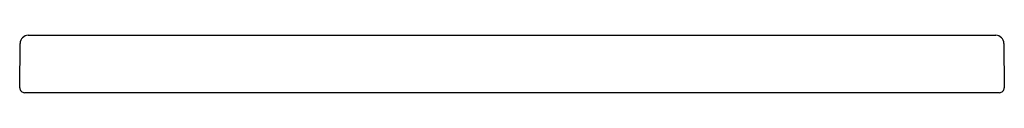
# Model space of a CAD drawing. Header units: millimetres. Extents: x 3925.417 to 3926.018, y 2154.863 to 2154.898.
import ezdxf

# ---------------------------------------------------------------- set-up
doc = ezdxf.new("R2010")
doc.units = ezdxf.units.MM
doc.layers.add('SANINDUSA', color=3, linetype='Continuous')

msp = doc.modelspace()

# ---------------------------------------------------------------- linework, layer by layer
at = {"layer": 'SANINDUSA'}
for p, q in [((3925.41712, 2154.86626), (3925.41736, 2154.89327)), ((3925.42236, 2154.89823), (3925.44736, 2154.89823)), ((3925.44736, 2154.89823), (3925.98745, 2154.89823)), ((3925.98745, 2154.89823), (3926.01245, 2154.89823)), ((3926.01745, 2154.89327), (3926.01768, 2154.86626)), ((3925.44712, 2154.86323), (3925.42012, 2154.86323)), ((3925.98768, 2154.86323), (3925.44712, 2154.86323)), ((3925.45271, 2154.86323), (3925.4494, 2154.86323)), ((3925.9854, 2154.86323), (3925.9821, 2154.86323)), ((3926.01468, 2154.86323), (3925.98768, 2154.86323))]:
    msp.add_line(p, q, dxfattribs=at)
for centre, radius, start, end in [((3925.42236, 2154.89323), 0.005, 90, 179.5), ((3926.01245, 2154.89323), 0.005, 0.5, 90), ((3925.42012, 2154.86623), 0.003, 179.5, 270), ((3926.01468, 2154.86623), 0.003, 270, 0.5)]:
    msp.add_arc(centre, radius, start, end, dxfattribs=at)

doc.saveas('drawing.dxf')
